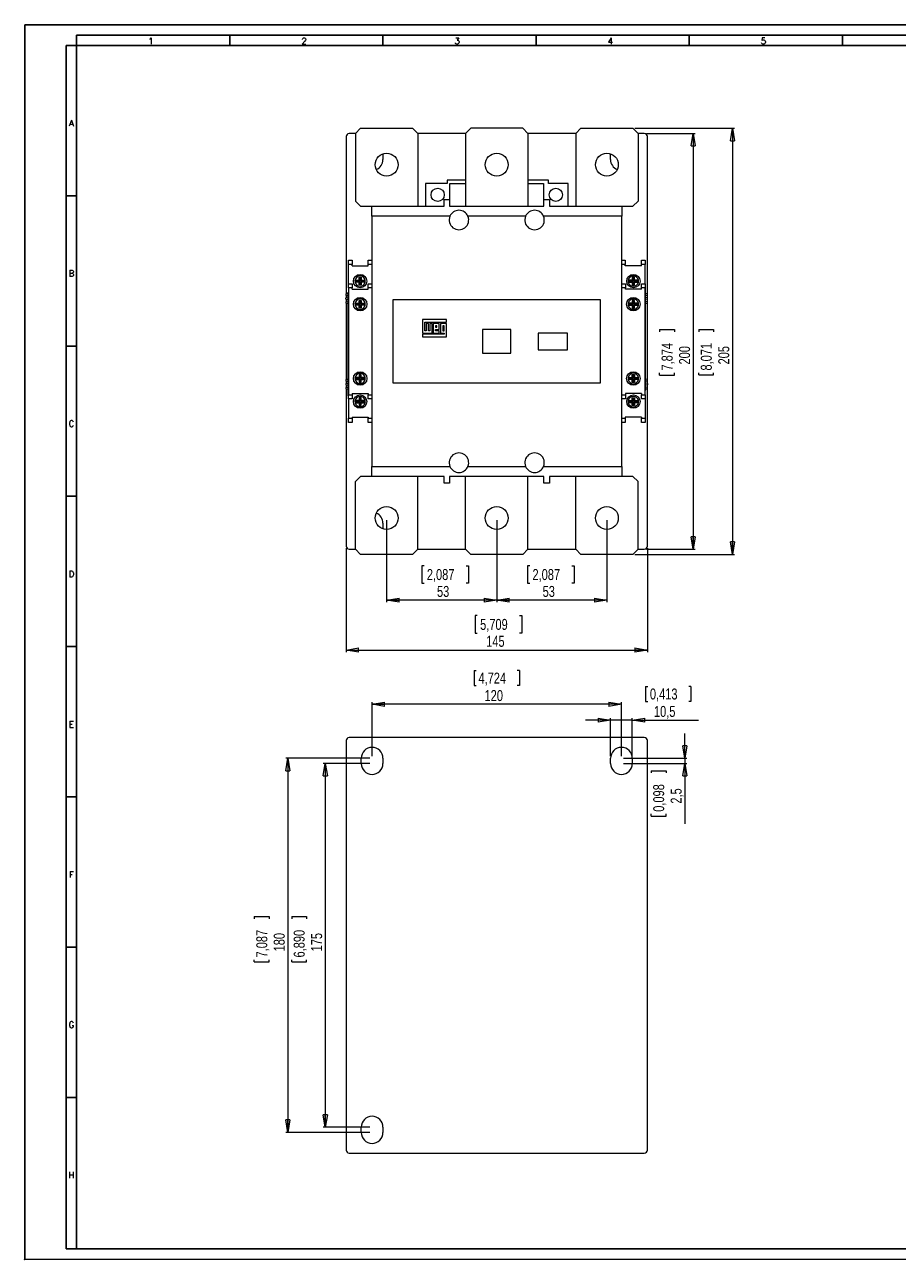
# Model space of a CAD drawing. Header units: millimetres. Extents: x 0 to 841, y 0 to 594.
# Tile 1 of 2: x 0 to 420, y 0 to 594. Entities that reach past the tile are written whole.
import ezdxf

# ---------------------------------------------------------------- set-up
doc = ezdxf.new("R2010")
doc.units = ezdxf.units.MM
doc.header["$PDSIZE"] = -1
doc.layers.add('FORMATO', color=7, linetype='Continuous')
doc.styles.add('SLDTEXTSTYLE0', font='ROMANS')
doc.styles.add('SLDTEXTSTYLE3', font='TXT', dxfattribs={"width": 0.75})
doc.dimstyles.new('SLDDIMSTYLE0', dxfattribs={"dimtxt": 5.291667, "dimasz": 6, "dimexe": 0, "dimexo": 0.0625, "dimgap": 1.322917, "dimtad": 1, "dimdec": 1, "dimrnd": 1e-09, "dimzin": 12, "dimdsep": 46, "dimtxsty": 'SLDTEXTSTYLE3', "dimblk1": 'CLOSED', "dimblk2": 'CLOSED', "dimsah": 1, "dimcen": 0.09, "dimadec": 0, "dimazin": 3, "dimtfac": 1, "dimtdec": 1, "dimtofl": 0, "dimtmove": 0, "dimatfit": 3, "dimldrblk": 'CLOSED', "dimfxl": 0, "dimfrac": 2, "dimtolj": 1, "dimtzin": 12, "dimarcsym": 0})
doc.dimstyles.new('SLDDIMSTYLE1', dxfattribs={"dimtxt": 5.291667, "dimasz": 6, "dimexe": 0, "dimexo": 0.0625, "dimgap": 1.322917, "dimtad": 1, "dimrnd": 1e-09, "dimzin": 12, "dimdsep": 46, "dimtxsty": 'SLDTEXTSTYLE3', "dimblk1": 'CLOSED', "dimblk2": 'CLOSED', "dimsah": 1, "dimcen": 0.09, "dimadec": 0, "dimazin": 3, "dimtfac": 1, "dimtofl": 0, "dimtmove": 0, "dimatfit": 3, "dimldrblk": 'CLOSED', "dimfxl": 0, "dimfrac": 2, "dimtolj": 1, "dimtzin": 12, "dimarcsym": 0})
doc.dimstyles.new('SLDDIMSTYLE2', dxfattribs={"dimtxt": 5.291667, "dimasz": 6, "dimexe": 0, "dimexo": 0.0625, "dimgap": 1.322917, "dimtad": 1, "dimdec": 1, "dimrnd": 1e-09, "dimzin": 12, "dimdsep": 46, "dimtxsty": 'SLDTEXTSTYLE3', "dimblk1": 'CLOSED', "dimblk2": 'CLOSED', "dimsah": 1, "dimcen": 0.09, "dimadec": 0, "dimazin": 3, "dimtfac": 1, "dimtdec": 1, "dimtmove": 0, "dimatfit": 0, "dimldrblk": 'CLOSED', "dimfxl": 0, "dimfrac": 2, "dimtolj": 1, "dimtzin": 12, "dimarcsym": 0})

# ---------------------------------------------------------------- blocks, each defined once
blk = doc.blocks.new('_CLOSED')
at = {"color": 0, "linetype": 'ByBlock', "lineweight": -2}
for p, q in [((-1, 0.166667), (0, 0)), ((-1, 0.166667), (-1, -0.166667)), ((0, 0), (-1, -0.166667)), ((0, 0), (-1, 0))]:
    blk.add_line(p, q, dxfattribs=at)
blk = doc.blocks.new('_D')
at = {"color": 7, "linetype": 'Continuous', "lineweight": 0}
for p, q in [((293.67, 544.15), (341.59, 544.15)), ((340.59, 544.15), (340.59, 339.15)), ((324.41, 447.33), (331.56, 447.33)), ((324.41, 447.33), (324.41, 446.26)), ((331.56, 447.33), (331.56, 446.26)), ((324.41, 425.46), (324.41, 426.53)), ((324.41, 425.46), (331.56, 425.46)), ((331.56, 425.46), (331.56, 426.53)), ((293.67, 339.15), (341.59, 339.15))]:
    blk.add_line(p, q, dxfattribs=at)
at = {"color": 7, "linetype": 'Continuous', "lineweight": 0, "xscale": 6, "yscale": 6}
for p, rotation in [((340.59, 544.15, -40.88), 90.00000000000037), ((340.59, 339.15, -40.88), 270.0000000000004)]:
    blk.add_blockref('_CLOSED', p, dxfattribs=dict(at, rotation=rotation))
at = {"color": 7, "linetype": 'Continuous', "lineweight": 0, "char_height": 5.292, "attachment_point": 1, "rotation": 90, "style": 'SLDTEXTSTYLE3'}
for s, insert in [('8,071', (325.37, 427.6)), ('205', (333.77, 430.54))]:
    blk.add_mtext(s, dxfattribs=dict(at, insert=insert))
blk = doc.blocks.new('_D_1')
at = {"color": 7, "linetype": 'Continuous', "lineweight": 0}
for p, q in [((299.17, 541.65), (322.72, 541.65)), ((321.72, 541.65), (321.72, 341.65)), ((305.54, 447.32), (312.69, 447.32)), ((305.54, 447.32), (305.54, 446.25)), ((312.69, 447.32), (312.69, 446.25)), ((305.54, 425.44), (305.54, 426.51)), ((305.54, 425.44), (312.69, 425.44)), ((312.69, 425.44), (312.69, 426.51)), ((299.17, 341.65), (322.72, 341.65))]:
    blk.add_line(p, q, dxfattribs=at)
at = {"color": 7, "linetype": 'Continuous', "lineweight": 0, "xscale": 6, "yscale": 6}
for p, rotation in [((321.72, 541.65, -40.88), 90.0000000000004), ((321.72, 341.65, -40.88), 270.0000000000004)]:
    blk.add_blockref('_CLOSED', p, dxfattribs=dict(at, rotation=rotation))
at = {"color": 7, "linetype": 'Continuous', "lineweight": 0, "char_height": 5.292, "attachment_point": 1, "rotation": 90, "style": 'SLDTEXTSTYLE3'}
for s, insert in [('7,874', (306.5, 427.59)), ('200', (314.9, 430.52))]:
    blk.add_mtext(s, dxfattribs=dict(at, insert=insert))
blk = doc.blocks.new('_D_2')
at = {"color": 7, "linetype": 'Continuous', "lineweight": 0}
for p, q in [((227.17, 355.65), (227.17, 316.15)), ((280.17, 355.65), (280.17, 316.15)), ((243.03, 333.68), (241.96, 333.68)), ((241.96, 333.68), (241.96, 325.28)), ((263.3, 333.68), (264.38, 333.68)), ((264.38, 333.68), (264.38, 325.28)), ((241.96, 325.28), (243.03, 325.28)), ((264.38, 325.28), (263.3, 325.28)), ((280.17, 317.15), (227.17, 317.15))]:
    blk.add_line(p, q, dxfattribs=at)
at = {"color": 7, "linetype": 'Continuous', "lineweight": 0, "xscale": 6, "yscale": 6, "rotation": 180.0000000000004}
blk.add_blockref('_CLOSED', (227.17, 317.15, -40.88), dxfattribs=at)
at = {"color": 7, "linetype": 'Continuous', "lineweight": 0, "xscale": 6, "yscale": 6}
blk.add_blockref('_CLOSED', (280.17, 317.15, -40.88), dxfattribs=at)
at = {"color": 7, "linetype": 'Continuous', "lineweight": 0, "char_height": 5.292, "attachment_point": 1, "style": 'SLDTEXTSTYLE3'}
for s, insert in [('2,087', (244.37, 332.1)), ('53', (249.26, 323.97))]:
    blk.add_mtext(s, dxfattribs=dict(at, insert=insert))
blk = doc.blocks.new('_D_3')
at = {"color": 7, "linetype": 'Continuous', "lineweight": 0}
for p, q in [((174.17, 355.65), (174.17, 316.15)), ((227.17, 355.65), (227.17, 316.15)), ((192.19, 333.68), (191.12, 333.68)), ((191.12, 333.68), (191.12, 325.28)), ((212.46, 333.68), (213.53, 333.68)), ((213.53, 333.68), (213.53, 325.28)), ((191.12, 325.28), (192.19, 325.28)), ((213.53, 325.28), (212.46, 325.28)), ((227.17, 317.15), (174.17, 317.15))]:
    blk.add_line(p, q, dxfattribs=at)
at = {"color": 7, "linetype": 'Continuous', "lineweight": 0, "xscale": 6, "yscale": 6, "rotation": 180.0000000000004}
blk.add_blockref('_CLOSED', (174.17, 317.15, -40.88), dxfattribs=at)
at = {"color": 7, "linetype": 'Continuous', "lineweight": 0, "xscale": 6, "yscale": 6}
blk.add_blockref('_CLOSED', (227.17, 317.15, -40.88), dxfattribs=at)
at = {"color": 7, "linetype": 'Continuous', "lineweight": 0, "char_height": 5.292, "attachment_point": 1, "style": 'SLDTEXTSTYLE3'}
for s, insert in [('2,087', (193.53, 332.1)), ('53', (198.42, 323.97))]:
    blk.add_mtext(s, dxfattribs=dict(at, insert=insert))
blk = doc.blocks.new('_D_4')
at = {"color": 7, "linetype": 'Continuous', "lineweight": 0}
for p, q in [((154.67, 342.15), (154.67, 292.15)), ((299.67, 342.15), (299.67, 292.15)), ((217.82, 309.68), (216.75, 309.68)), ((216.75, 309.68), (216.75, 301.28)), ((238.1, 309.68), (239.17, 309.68)), ((239.17, 309.68), (239.17, 301.28)), ((216.75, 301.28), (217.82, 301.28)), ((239.17, 301.28), (238.1, 301.28)), ((154.67, 293.15), (299.67, 293.15))]:
    blk.add_line(p, q, dxfattribs=at)
at = {"color": 7, "linetype": 'Continuous', "lineweight": 0, "xscale": 6, "yscale": 6, "rotation": 180.0000000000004}
blk.add_blockref('_CLOSED', (154.67, 293.15, -40.88), dxfattribs=at)
at = {"color": 7, "linetype": 'Continuous', "lineweight": 0, "xscale": 6, "yscale": 6}
blk.add_blockref('_CLOSED', (299.67, 293.15, -40.88), dxfattribs=at)
at = {"color": 7, "linetype": 'Continuous', "lineweight": 0, "char_height": 5.292, "attachment_point": 1, "style": 'SLDTEXTSTYLE3'}
for s, insert in [('5,709', (219.17, 308.1)), ('145', (222.1, 299.97))]:
    blk.add_mtext(s, dxfattribs=dict(at, insert=insert))
blk = doc.blocks.new('_D_6')
at = {"color": 7, "linetype": 'Continuous', "lineweight": 0}
for p, q in [((216.23, 283.22), (216.23, 276.08)), ((216.23, 283.22), (217.3, 283.22)), ((238.1, 283.22), (237.03, 283.22)), ((238.1, 283.22), (238.1, 276.08)), ((216.23, 276.08), (217.3, 276.08)), ((238.1, 276.08), (237.03, 276.08)), ((167.17, 242.04), (167.17, 268.04)), ((287.17, 242.04), (287.17, 268.04)), ((287.17, 267.04), (167.17, 267.04))]:
    blk.add_line(p, q, dxfattribs=at)
at = {"color": 7, "linetype": 'Continuous', "lineweight": 0, "xscale": 6, "yscale": 6, "rotation": 180.0000000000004}
blk.add_blockref('_CLOSED', (167.17, 267.04, -40.88), dxfattribs=at)
at = {"color": 7, "linetype": 'Continuous', "lineweight": 0, "xscale": 6, "yscale": 6}
blk.add_blockref('_CLOSED', (287.17, 267.04, -40.88), dxfattribs=at)
at = {"color": 7, "linetype": 'Continuous', "lineweight": 0, "char_height": 5.292, "attachment_point": 1, "style": 'SLDTEXTSTYLE3'}
for s, insert in [('4,724', (218.37, 282.27)), ('120', (221.31, 273.87))]:
    blk.add_mtext(s, dxfattribs=dict(at, insert=insert))
blk = doc.blocks.new('_D_7')
at = {"color": 7, "linetype": 'Continuous', "lineweight": 0}
for p, q in [((166.17, 241.04), (125.67, 241.04)), ((126.67, 241.04), (126.67, 61.04)), ((110.49, 164.95), (117.64, 164.95)), ((110.49, 164.95), (110.49, 163.88)), ((117.64, 164.95), (117.64, 163.88)), ((110.49, 143.08), (110.49, 144.15)), ((110.49, 143.08), (117.64, 143.08)), ((117.64, 143.08), (117.64, 144.15)), ((166.17, 61.04), (125.67, 61.04))]:
    blk.add_line(p, q, dxfattribs=at)
at = {"color": 7, "linetype": 'Continuous', "lineweight": 0, "xscale": 6, "yscale": 6}
for p, rotation in [((126.67, 241.04, -40.88), 90.0000000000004), ((126.67, 61.04, -40.88), 270.0000000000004)]:
    blk.add_blockref('_CLOSED', p, dxfattribs=dict(at, rotation=rotation))
at = {"color": 7, "linetype": 'Continuous', "lineweight": 0, "char_height": 5.292, "attachment_point": 1, "rotation": 90, "style": 'SLDTEXTSTYLE3'}
for s, insert in [('7,087', (111.45, 145.22)), ('180', (119.85, 148.15))]:
    blk.add_mtext(s, dxfattribs=dict(at, insert=insert))
blk = doc.blocks.new('_D_8')
at = {"color": 7, "linetype": 'Continuous', "lineweight": 0}
for p, q in [((166.17, 238.54), (143.67, 238.54)), ((144.67, 238.54), (144.67, 63.54)), ((128.49, 164.95), (135.64, 164.95)), ((128.49, 164.95), (128.49, 163.88)), ((135.64, 164.95), (135.64, 163.88)), ((128.49, 143.08), (128.49, 144.15)), ((128.49, 143.08), (135.64, 143.08)), ((135.64, 143.08), (135.64, 144.15)), ((166.17, 63.54), (143.67, 63.54))]:
    blk.add_line(p, q, dxfattribs=at)
at = {"color": 7, "linetype": 'Continuous', "lineweight": 0, "xscale": 6, "yscale": 6}
for p, rotation in [((144.67, 238.54, -40.88), 90.0000000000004), ((144.67, 63.54, -40.88), 270.0000000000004)]:
    blk.add_blockref('_CLOSED', p, dxfattribs=dict(at, rotation=rotation))
at = {"color": 7, "linetype": 'Continuous', "lineweight": 0, "char_height": 5.292, "attachment_point": 1, "rotation": 90, "style": 'SLDTEXTSTYLE3'}
for s, insert in [('6,890', (129.45, 145.22)), ('175', (137.85, 148.15))]:
    blk.add_mtext(s, dxfattribs=dict(at, insert=insert))
blk = doc.blocks.new('_D_9')
at = {"color": 7, "linetype": 'Continuous', "lineweight": 0}
for p, q in [((298.73, 275.59), (298.73, 268.44)), ((298.73, 275.59), (299.81, 275.59)), ((320.61, 275.59), (319.54, 275.59)), ((320.61, 275.59), (320.61, 268.44)), ((298.73, 268.44), (299.81, 268.44)), ((320.61, 268.44), (319.54, 268.44)), ((281.92, 259.41), (269.92, 259.41)), ((281.92, 242.04), (281.92, 260.41)), ((292.42, 259.41), (281.92, 259.41)), ((292.42, 242.04), (292.42, 260.41)), ((292.42, 259.41), (324.34, 259.41))]:
    blk.add_line(p, q, dxfattribs=at)
at = {"color": 7, "linetype": 'Continuous', "lineweight": 0, "xscale": 6, "yscale": 6}
blk.add_blockref('_CLOSED', (281.92, 259.41, -40.88), dxfattribs=at)
at = {"color": 7, "linetype": 'Continuous', "lineweight": 0, "xscale": 6, "yscale": 6, "rotation": 180.0000000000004}
blk.add_blockref('_CLOSED', (292.42, 259.41, -40.88), dxfattribs=at)
at = {"color": 7, "linetype": 'Continuous', "lineweight": 0, "char_height": 5.292, "attachment_point": 1, "style": 'SLDTEXTSTYLE3'}
for s, insert in [('0,413', (300.88, 274.63)), ('10,5', (302.83, 266.23))]:
    blk.add_mtext(s, dxfattribs=dict(at, insert=insert))
blk = doc.blocks.new('_D_10')
at = {"color": 7, "linetype": 'Continuous', "lineweight": 0}
for p, q in [((317.68, 241.04), (317.68, 253.04)), ((288.17, 241.04), (318.68, 241.04)), ((288.17, 238.54), (318.68, 238.54)), ((317.68, 241.04), (317.68, 238.54)), ((317.68, 238.54), (317.68, 209.45)), ((301.5, 235.05), (308.65, 235.05)), ((301.5, 235.05), (301.5, 233.98)), ((308.65, 235.05), (308.65, 233.98)), ((301.5, 213.18), (301.5, 214.25)), ((308.65, 213.18), (308.65, 214.25)), ((301.5, 213.18), (308.65, 213.18))]:
    blk.add_line(p, q, dxfattribs=at)
at = {"color": 7, "linetype": 'Continuous', "lineweight": 0, "xscale": 6, "yscale": 6}
for p, rotation in [((317.68, 241.04, -40.88), 270.0000000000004), ((317.68, 238.54, -40.88), 90.0000000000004)]:
    blk.add_blockref('_CLOSED', p, dxfattribs=dict(at, rotation=rotation))
at = {"color": 7, "linetype": 'Continuous', "lineweight": 0, "char_height": 5.292, "attachment_point": 1, "rotation": 90, "style": 'SLDTEXTSTYLE3'}
for s, insert in [('0,098', (302.46, 215.32)), ('2,5', (310.86, 219.23))]:
    blk.add_mtext(s, dxfattribs=dict(at, insert=insert))

msp = doc.modelspace()

# ---------------------------------------------------------------- linework, layer by layer
at = {"color": 7, "linetype": 'Continuous', "lineweight": 15}
for p, q in [((159.171, 541.647), (156.171, 541.647)), ((161.671, 544.147), (159.171, 541.647)), ((159.171, 541.647), (159.171, 509.147)), ((161.671, 544.147), (186.671, 544.147)), ((189.171, 541.647), (186.671, 544.147)), ((189.171, 541.647), (189.171, 506.647)), ((212.171, 541.647), (189.171, 541.647)), ((214.671, 544.147), (212.171, 541.647)), ((212.171, 541.647), (212.171, 506.647)), ((239.671, 544.147), (214.671, 544.147)), ((242.171, 541.647), (239.671, 544.147)), ((242.171, 541.647), (242.171, 506.647)), ((265.171, 541.647), (242.171, 541.647)), ((267.671, 544.147), (265.171, 541.647)), ((265.171, 541.647), (265.171, 506.647)), ((267.671, 544.147), (292.671, 544.147)), ((295.171, 541.647), (292.671, 544.147)), ((295.171, 541.647), (295.171, 509.147)), ((298.171, 541.647), (295.171, 541.647)), ((154.671, 540.147), (154.671, 464.535)), ((299.671, 464.535), (299.671, 540.147)), ((172.417, 531.86), (172.421, 531.647)), ((172.421, 531.647), (172.421, 529.147)), ((281.921, 531.647), (281.926, 531.86)), ((281.921, 529.147), (281.921, 531.647)), ((203.355, 517.647), (192.821, 517.647)), ((192.821, 517.647), (192.821, 506.647)), ((203.355, 519.147), (203.355, 517.647)), ((212.171, 519.147), (203.355, 519.147)), ((204.671, 517.647), (212.171, 517.647)), ((204.671, 506.647), (204.671, 517.647)), ((252.055, 519.147), (242.171, 519.147)), ((242.171, 517.647), (249.671, 517.647)), ((249.671, 517.647), (249.671, 506.647)), ((252.055, 517.647), (252.055, 519.147)), ((261.521, 517.647), (252.055, 517.647)), ((261.521, 506.647), (261.521, 517.647)), ((159.171, 509.147), (161.671, 506.647)), ((161.671, 506.647), (167.021, 506.647)), ((167.021, 501.847), (167.021, 506.647)), ((167.021, 506.647), (201.851, 506.647)), ((201.851, 506.647), (201.851, 509.847)), ((201.851, 509.847), (204.511, 509.847)), ((204.511, 509.847), (204.511, 506.647)), ((204.511, 506.647), (249.831, 506.647)), ((249.831, 506.647), (249.831, 509.847)), ((249.831, 509.847), (252.491, 509.847)), ((252.491, 509.847), (252.491, 506.647)), ((252.491, 506.647), (287.321, 506.647)), ((287.321, 506.647), (287.321, 501.847)), ((287.321, 506.647), (292.671, 506.647)), ((292.671, 506.647), (295.171, 509.147)), ((204.64, 501.847), (167.021, 501.847)), ((167.021, 501.847), (167.021, 381.447)), ((241.04, 501.847), (213.303, 501.847)), ((287.321, 501.847), (249.703, 501.847)), ((287.321, 381.447), (287.321, 501.847)), ((155.821, 480.647), (157.521, 480.647)), ((155.821, 478.647), (155.821, 480.647)), ((157.521, 478.647), (155.821, 478.647)), ((155.821, 469.347), (155.821, 478.647)), ((157.521, 480.647), (157.521, 478.647)), ((157.521, 478.047), (157.521, 478.647)), ((157.521, 478.047), (165.321, 478.047)), ((165.321, 480.647), (167.021, 480.647)), ((165.321, 478.647), (165.321, 480.647)), ((167.021, 478.647), (165.321, 478.647)), ((165.321, 478.047), (165.321, 478.647)), ((287.321, 480.647), (289.021, 480.647)), ((289.021, 478.647), (287.321, 478.647)), ((289.021, 480.647), (289.021, 478.647)), ((289.021, 478.047), (289.021, 478.647)), ((296.821, 478.047), (289.021, 478.047)), ((296.821, 478.647), (296.821, 480.647)), ((296.821, 480.647), (298.521, 480.647)), ((298.521, 478.647), (296.821, 478.647)), ((296.821, 478.047), (296.821, 478.647)), ((298.521, 480.647), (298.521, 478.647)), ((298.521, 469.347), (298.521, 478.647)), ((155.821, 469.347), (157.571, 469.347)), ((155.821, 467.347), (155.821, 469.347)), ((157.571, 469.347), (157.571, 467.347)), ((159.271, 470.803), (158.972, 471.147)), ((158.972, 471.147), (160.921, 471.147)), ((159.271, 470.491), (158.972, 470.147)), ((160.921, 470.147), (158.972, 470.147)), ((159.271, 470.803), (161.266, 470.803)), ((161.266, 470.491), (159.271, 470.491)), ((161.266, 472.153), (160.921, 472.497)), ((160.921, 471.147), (160.921, 472.497)), ((160.921, 472.497), (161.921, 472.497)), ((161.266, 470.803), (160.921, 471.147)), ((161.266, 470.491), (160.921, 470.147)), ((160.921, 468.797), (160.921, 470.147)), ((161.266, 470.803), (161.266, 472.153)), ((161.266, 472.153), (161.577, 472.153)), ((161.266, 469.141), (161.266, 470.491)), ((161.577, 472.153), (161.921, 472.497)), ((161.577, 472.153), (161.577, 470.803)), ((161.577, 470.803), (161.921, 471.147)), ((161.577, 470.803), (163.572, 470.803)), ((161.577, 470.491), (161.921, 470.147)), ((163.572, 470.491), (161.577, 470.491)), ((161.577, 470.491), (161.577, 469.141)), ((161.921, 472.497), (161.921, 471.147)), ((161.921, 471.147), (163.871, 471.147)), ((163.871, 470.147), (161.921, 470.147)), ((161.921, 470.147), (161.921, 468.797)), ((163.572, 470.803), (163.871, 471.147)), ((163.572, 470.491), (163.871, 470.147)), ((165.271, 469.347), (167.021, 469.347)), ((165.271, 467.347), (165.271, 469.347)), ((287.321, 469.347), (289.071, 469.347)), ((289.071, 469.347), (289.071, 467.347)), ((290.771, 470.803), (290.472, 471.147)), ((292.421, 471.147), (290.472, 471.147)), ((290.771, 470.491), (290.472, 470.147)), ((290.472, 470.147), (292.421, 470.147)), ((292.766, 470.803), (290.771, 470.803)), ((290.771, 470.491), (292.766, 470.491)), ((292.766, 472.153), (292.421, 472.497)), ((293.421, 472.497), (292.421, 472.497)), ((292.421, 472.497), (292.421, 471.147)), ((292.766, 470.803), (292.421, 471.147)), ((292.766, 470.491), (292.421, 470.147)), ((292.421, 470.147), (292.421, 468.797)), ((293.077, 472.153), (292.766, 472.153)), ((292.766, 472.153), (292.766, 470.803)), ((292.766, 470.491), (292.766, 469.141)), ((293.077, 472.153), (293.421, 472.497)), ((293.077, 470.803), (293.077, 472.153)), ((293.077, 470.803), (293.421, 471.147)), ((295.072, 470.803), (293.077, 470.803)), ((293.077, 470.491), (293.421, 470.147)), ((293.077, 470.491), (295.072, 470.491)), ((293.077, 469.141), (293.077, 470.491)), ((293.421, 471.147), (293.421, 472.497)), ((295.371, 471.147), (293.421, 471.147)), ((293.421, 470.147), (295.371, 470.147)), ((293.421, 468.797), (293.421, 470.147)), ((295.072, 470.803), (295.371, 471.147)), ((295.072, 470.491), (295.371, 470.147)), ((296.771, 469.347), (298.521, 469.347)), ((296.771, 467.347), (296.771, 469.347)), ((298.521, 469.347), (298.521, 467.347)), ((155.721, 464.664), (154.621, 464.528)), ((154.621, 464.504), (155.721, 464.614)), ((154.621, 464.528), (154.621, 464.504)), ((154.621, 464.504), (154.621, 463.771)), ((154.621, 463.771), (155.721, 463.636)), ((154.671, 463.765), (154.671, 462.585)), ((155.721, 465.347), (155.821, 465.347)), ((155.721, 464.347), (155.721, 465.347)), ((155.721, 416.447), (155.721, 464.347)), ((155.721, 464.347), (155.821, 464.347)), ((157.571, 467.347), (155.821, 467.347)), ((155.821, 467.347), (155.821, 415.947)), ((157.571, 466.747), (157.571, 467.347)), ((157.571, 466.747), (165.271, 466.747)), ((161.266, 469.141), (160.921, 468.797)), ((161.921, 468.797), (160.921, 468.797)), ((161.577, 469.141), (161.266, 469.141)), ((161.577, 469.141), (161.921, 468.797)), ((165.271, 466.747), (165.271, 467.347)), ((167.021, 467.347), (165.271, 467.347)), ((289.071, 467.347), (287.321, 467.347)), ((289.071, 466.747), (289.071, 467.347)), ((296.771, 466.747), (289.071, 466.747)), ((292.766, 469.141), (292.421, 468.797)), ((292.421, 468.797), (293.421, 468.797)), ((292.766, 469.141), (293.077, 469.141)), ((293.077, 469.141), (293.421, 468.797)), ((298.521, 467.347), (296.771, 467.347)), ((296.771, 466.747), (296.771, 467.347)), ((298.621, 467.847), (298.521, 467.847)), ((298.521, 415.947), (298.521, 467.347)), ((298.621, 466.847), (298.521, 466.847)), ((298.621, 467.847), (298.621, 466.847)), ((298.621, 466.847), (298.621, 418.947)), ((299.721, 464.528), (298.621, 464.664)), ((299.721, 464.504), (298.621, 464.614)), ((299.721, 463.771), (298.621, 463.636)), ((299.671, 462.585), (299.671, 463.765)), ((299.721, 464.504), (299.721, 464.528)), ((299.721, 463.771), (299.721, 464.504)), ((154.621, 462.578), (155.721, 462.714)), ((154.621, 461.915), (154.621, 462.578)), ((154.621, 461.915), (155.721, 461.78)), ((154.621, 460.723), (155.721, 460.858)), ((154.621, 460.723), (154.621, 459.989)), ((154.621, 459.989), (155.721, 459.88)), ((154.621, 459.989), (154.621, 459.965)), ((154.621, 459.965), (155.721, 459.83)), ((154.671, 461.909), (154.671, 460.729)), ((154.671, 459.959), (154.671, 423.335)), ((159.271, 459.678), (158.972, 460.022)), ((158.972, 460.022), (160.921, 460.022)), ((159.271, 459.366), (158.972, 459.022)), ((160.921, 459.022), (158.972, 459.022)), ((159.271, 459.678), (161.266, 459.678)), ((161.266, 459.366), (159.271, 459.366)), ((161.266, 461.028), (160.921, 461.372)), ((160.921, 460.022), (160.921, 461.372)), ((160.921, 461.372), (161.921, 461.372)), ((161.266, 459.678), (160.921, 460.022)), ((161.266, 459.366), (160.921, 459.022)), ((160.921, 457.672), (160.921, 459.022)), ((161.266, 458.016), (160.921, 457.672)), ((161.921, 457.672), (160.921, 457.672)), ((161.266, 459.678), (161.266, 461.028)), ((161.266, 461.028), (161.577, 461.028)), ((161.266, 458.016), (161.266, 459.366)), ((161.577, 458.016), (161.266, 458.016)), ((161.577, 461.028), (161.921, 461.372)), ((161.577, 461.028), (161.577, 459.678)), ((161.577, 459.678), (161.921, 460.022)), ((161.577, 459.678), (163.572, 459.678)), ((161.577, 459.366), (161.921, 459.022)), ((163.572, 459.366), (161.577, 459.366)), ((161.577, 459.366), (161.577, 458.016)), ((161.577, 458.016), (161.921, 457.672)), ((161.921, 461.372), (161.921, 460.022)), ((161.921, 460.022), (163.871, 460.022)), ((163.871, 459.022), (161.921, 459.022)), ((161.921, 459.022), (161.921, 457.672)), ((163.572, 459.678), (163.871, 460.022)), ((163.572, 459.366), (163.871, 459.022)), ((177.171, 461.647), (177.171, 421.647)), ((277.171, 461.647), (177.171, 461.647)), ((277.171, 421.647), (277.171, 461.647)), ((292.421, 460.022), (290.472, 460.022)), ((290.771, 459.678), (290.472, 460.022)), ((290.771, 459.366), (290.472, 459.022)), ((290.472, 459.022), (292.421, 459.022)), ((292.766, 459.678), (290.771, 459.678)), ((290.771, 459.366), (292.766, 459.366)), ((293.421, 461.372), (292.421, 461.372)), ((292.421, 461.372), (292.421, 460.022)), ((292.766, 461.028), (292.421, 461.372)), ((292.766, 459.678), (292.421, 460.022)), ((292.766, 459.366), (292.421, 459.022)), ((292.421, 459.022), (292.421, 457.672)), ((292.766, 458.016), (292.421, 457.672)), ((292.421, 457.672), (293.421, 457.672)), ((292.766, 461.028), (292.766, 459.678)), ((293.077, 461.028), (292.766, 461.028)), ((292.766, 459.366), (292.766, 458.016)), ((292.766, 458.016), (293.077, 458.016)), ((293.077, 461.028), (293.421, 461.372)), ((293.077, 459.678), (293.077, 461.028)), ((293.077, 459.678), (293.421, 460.022)), ((295.072, 459.678), (293.077, 459.678)), ((293.077, 459.366), (293.421, 459.022)), ((293.077, 459.366), (295.072, 459.366)), ((293.077, 458.016), (293.077, 459.366)), ((293.077, 458.016), (293.421, 457.672)), ((293.421, 460.022), (293.421, 461.372)), ((295.371, 460.022), (293.421, 460.022)), ((293.421, 459.022), (295.371, 459.022)), ((293.421, 457.672), (293.421, 459.022)), ((295.072, 459.678), (295.371, 460.022)), ((295.072, 459.366), (295.371, 459.022)), ((299.721, 462.578), (298.621, 462.714)), ((299.721, 461.915), (298.621, 461.78)), ((299.721, 460.723), (298.621, 460.858)), ((299.721, 459.989), (298.621, 459.88)), ((298.621, 459.83), (299.721, 459.965)), ((299.671, 460.729), (299.671, 461.909)), ((299.671, 423.335), (299.671, 459.959)), ((299.721, 461.915), (299.721, 462.578)), ((299.721, 459.989), (299.721, 460.723)), ((299.721, 459.965), (299.721, 459.989)), ((202.933, 452.217), (191.41, 452.217)), ((191.41, 452.217), (191.41, 445.522)), ((202.933, 450.894), (202.933, 452.217)), ((191.41, 445.522), (196.144, 445.522)), ((192.557, 446.686), (192.557, 450.894)), ((192.557, 450.894), (202.933, 450.894)), ((193.179, 446.686), (192.557, 446.686)), ((194.342, 450.24), (193.179, 450.24)), ((193.179, 450.24), (193.179, 446.686)), ((194.342, 446.686), (194.342, 450.24)), ((194.98, 446.686), (194.342, 446.686)), ((196.144, 450.24), (194.98, 450.24)), ((194.98, 450.24), (194.98, 446.686)), ((196.144, 445.522), (196.144, 450.24)), ((196.59, 450.24), (196.59, 445.522)), ((199.507, 450.24), (196.59, 450.24)), ((196.59, 445.522), (199.507, 445.522)), ((197.769, 449.093), (197.769, 448.439)), ((198.407, 449.093), (197.769, 449.093)), ((197.769, 448.439), (198.407, 448.439)), ((197.769, 446.686), (197.769, 447.307)), ((197.769, 447.307), (199.507, 447.307)), ((199.507, 446.686), (197.769, 446.686)), ((198.407, 448.439), (198.407, 449.093)), ((199.507, 447.307), (199.507, 450.24)), ((199.507, 445.522), (199.507, 446.686)), ((202.933, 450.24), (200.048, 450.24)), ((200.048, 450.24), (200.048, 445.522)), ((200.048, 445.522), (201.802, 445.522)), ((201.802, 449.093), (201.164, 449.093)), ((201.164, 449.093), (201.164, 446.686)), ((201.164, 446.686), (201.802, 446.686)), ((201.802, 446.686), (201.802, 449.093)), ((201.802, 445.522), (201.802, 445.044)), ((202.933, 443.753), (202.933, 450.24)), ((234.021, 447.297), (220.321, 447.297)), ((220.321, 447.297), (220.321, 435.997)), ((234.021, 435.997), (234.021, 447.297)), ((247.171, 445.647), (247.171, 437.647)), ((261.171, 445.647), (247.171, 445.647)), ((261.171, 437.647), (261.171, 445.647)), ((201.802, 445.044), (191.41, 445.044)), ((191.41, 445.044), (191.41, 443.753)), ((191.41, 443.753), (202.933, 443.753)), ((220.321, 435.997), (234.021, 435.997)), ((247.171, 437.647), (261.171, 437.647)), ((155.721, 423.464), (154.621, 423.328)), ((154.621, 423.304), (155.721, 423.414)), ((154.621, 423.328), (154.621, 423.304)), ((154.621, 423.304), (154.621, 422.571)), ((154.621, 422.571), (155.721, 422.436)), ((154.671, 422.565), (154.671, 421.385)), ((159.271, 423.928), (158.972, 424.272)), ((160.921, 424.272), (158.972, 424.272)), ((159.271, 423.616), (158.972, 423.272)), ((158.972, 423.272), (160.921, 423.272)), ((161.266, 423.928), (159.271, 423.928)), ((159.271, 423.616), (161.266, 423.616)), ((161.266, 425.278), (160.921, 425.622)), ((160.921, 425.622), (160.921, 424.272)), ((161.921, 425.622), (160.921, 425.622)), ((161.266, 423.928), (160.921, 424.272)), ((161.266, 423.616), (160.921, 423.272)), ((160.921, 423.272), (160.921, 421.922)), ((161.266, 422.266), (160.921, 421.922)), ((160.921, 421.922), (161.921, 421.922)), ((161.266, 425.278), (161.266, 423.928)), ((161.577, 425.278), (161.266, 425.278)), ((161.266, 423.616), (161.266, 422.266)), ((161.266, 422.266), (161.577, 422.266)), ((161.577, 425.278), (161.921, 425.622)), ((161.577, 423.928), (161.577, 425.278)), ((161.577, 423.928), (161.921, 424.272)), ((163.572, 423.928), (161.577, 423.928)), ((161.577, 422.266), (161.577, 423.616)), ((161.577, 423.616), (161.921, 423.272)), ((161.577, 423.616), (163.572, 423.616)), ((161.577, 422.266), (161.921, 421.922)), ((161.921, 424.272), (161.921, 425.622)), ((163.871, 424.272), (161.921, 424.272)), ((161.921, 421.922), (161.921, 423.272)), ((161.921, 423.272), (163.871, 423.272)), ((163.572, 423.928), (163.871, 424.272)), ((163.572, 423.616), (163.871, 423.272)), ((290.771, 423.928), (290.472, 424.272)), ((290.472, 424.272), (292.421, 424.272)), ((290.771, 423.616), (290.472, 423.272)), ((292.421, 423.272), (290.472, 423.272)), ((290.771, 423.928), (292.766, 423.928)), ((292.766, 423.616), (290.771, 423.616)), ((292.766, 425.278), (292.421, 425.622)), ((292.421, 425.622), (293.421, 425.622)), ((292.421, 424.272), (292.421, 425.622)), ((292.766, 423.928), (292.421, 424.272)), ((292.766, 423.616), (292.421, 423.272)), ((292.421, 421.922), (292.421, 423.272)), ((292.766, 422.266), (292.421, 421.922)), ((293.421, 421.922), (292.421, 421.922)), ((292.766, 425.278), (293.077, 425.278)), ((292.766, 423.928), (292.766, 425.278)), ((292.766, 422.266), (292.766, 423.616)), ((293.077, 422.266), (292.766, 422.266)), ((293.077, 425.278), (293.421, 425.622)), ((293.077, 425.278), (293.077, 423.928)), ((293.077, 423.928), (293.421, 424.272)), ((293.077, 423.928), (295.072, 423.928)), ((293.077, 423.616), (293.077, 422.266)), ((293.077, 423.616), (293.421, 423.272)), ((295.072, 423.616), (293.077, 423.616)), ((293.077, 422.266), (293.421, 421.922)), ((293.421, 425.622), (293.421, 424.272)), ((293.421, 424.272), (295.371, 424.272)), ((293.421, 423.272), (293.421, 421.922)), ((295.371, 423.272), (293.421, 423.272)), ((295.072, 423.928), (295.371, 424.272)), ((295.072, 423.616), (295.371, 423.272)), ((299.721, 423.328), (298.621, 423.464)), ((299.721, 423.304), (298.621, 423.414)), ((299.721, 422.571), (298.621, 422.436)), ((299.671, 421.385), (299.671, 422.565)), ((299.721, 423.304), (299.721, 423.328)), ((299.721, 422.571), (299.721, 423.304)), ((154.621, 421.378), (155.721, 421.514)), ((154.621, 421.378), (154.621, 420.715)), ((154.621, 420.715), (155.721, 420.58)), ((154.621, 419.523), (155.721, 419.658)), ((154.621, 419.523), (154.621, 418.789)), ((154.621, 418.789), (154.621, 418.765)), ((154.621, 418.789), (155.721, 418.68)), ((154.621, 418.765), (155.721, 418.63)), ((154.671, 420.709), (154.671, 419.529)), ((154.671, 418.759), (154.671, 343.147)), ((155.721, 415.447), (155.721, 416.447)), ((155.721, 416.447), (155.821, 416.447)), ((155.821, 415.947), (157.571, 415.947)), ((155.821, 413.947), (155.821, 415.947)), ((157.571, 416.547), (165.271, 416.547)), ((157.571, 416.547), (157.571, 415.947)), ((157.571, 415.947), (157.571, 413.947)), ((165.271, 416.547), (165.271, 415.947)), ((165.271, 415.947), (167.021, 415.947)), ((165.271, 413.947), (165.271, 415.947)), ((177.171, 421.647), (277.171, 421.647)), ((287.321, 415.947), (289.071, 415.947)), ((289.071, 416.547), (289.071, 415.947)), ((296.771, 416.547), (289.071, 416.547)), ((289.071, 415.947), (289.071, 413.947)), ((296.771, 416.547), (296.771, 415.947)), ((296.771, 413.947), (296.771, 415.947)), ((296.771, 415.947), (298.521, 415.947)), ((298.621, 418.947), (298.521, 418.947)), ((298.621, 417.947), (298.521, 417.947)), ((298.521, 415.947), (298.521, 413.947)), ((299.721, 421.378), (298.621, 421.514)), ((299.721, 420.715), (298.621, 420.58)), ((299.721, 419.523), (298.621, 419.658)), ((298.621, 418.947), (298.621, 417.947)), ((299.721, 418.789), (298.621, 418.68)), ((298.621, 418.63), (299.721, 418.765)), ((299.671, 419.529), (299.671, 420.709)), ((299.671, 343.147), (299.671, 418.759)), ((299.721, 421.378), (299.721, 420.715)), ((299.721, 418.789), (299.721, 419.523)), ((299.721, 418.765), (299.721, 418.789)), ((155.721, 415.447), (155.821, 415.447)), ((157.571, 413.947), (155.821, 413.947)), ((155.821, 413.947), (155.821, 404.647)), ((159.271, 412.803), (158.972, 413.147)), ((160.921, 413.147), (158.972, 413.147)), ((159.271, 412.491), (158.972, 412.147)), ((158.972, 412.147), (160.921, 412.147)), ((161.266, 412.803), (159.271, 412.803)), ((159.271, 412.491), (161.266, 412.491)), ((161.266, 414.153), (160.921, 414.497)), ((161.921, 414.497), (160.921, 414.497)), ((160.921, 414.497), (160.921, 413.147)), ((161.266, 412.803), (160.921, 413.147)), ((161.266, 412.491), (160.921, 412.147)), ((160.921, 412.147), (160.921, 410.797)), ((161.266, 411.141), (160.921, 410.797)), ((160.921, 410.797), (161.921, 410.797)), ((161.577, 414.153), (161.266, 414.153)), ((161.266, 414.153), (161.266, 412.803)), ((161.266, 412.491), (161.266, 411.141)), ((161.266, 411.141), (161.577, 411.141)), ((161.577, 414.153), (161.921, 414.497)), ((161.577, 412.803), (161.577, 414.153)), ((161.577, 412.803), (161.921, 413.147)), ((163.572, 412.803), (161.577, 412.803)), ((161.577, 412.491), (161.921, 412.147)), ((161.577, 412.491), (163.572, 412.491)), ((161.577, 411.141), (161.577, 412.491)), ((161.577, 411.141), (161.921, 410.797)), ((161.921, 413.147), (161.921, 414.497)), ((163.871, 413.147), (161.921, 413.147)), ((161.921, 412.147), (163.871, 412.147)), ((161.921, 410.797), (161.921, 412.147)), ((163.572, 412.803), (163.871, 413.147)), ((163.572, 412.491), (163.871, 412.147)), ((167.021, 413.947), (165.271, 413.947)), ((289.071, 413.947), (287.321, 413.947)), ((290.771, 412.803), (290.472, 413.147)), ((290.472, 413.147), (292.421, 413.147)), ((290.771, 412.491), (290.472, 412.147)), ((292.421, 412.147), (290.472, 412.147)), ((290.771, 412.803), (292.766, 412.803)), ((292.766, 412.491), (290.771, 412.491)), ((292.766, 414.153), (292.421, 414.497)), ((292.421, 413.147), (292.421, 414.497)), ((292.421, 414.497), (293.421, 414.497)), ((292.766, 412.803), (292.421, 413.147)), ((292.766, 412.491), (292.421, 412.147)), ((292.421, 410.797), (292.421, 412.147)), ((292.766, 411.141), (292.421, 410.797)), ((293.421, 410.797), (292.421, 410.797)), ((292.766, 412.803), (292.766, 414.153)), ((292.766, 414.153), (293.077, 414.153)), ((292.766, 411.141), (292.766, 412.491)), ((293.077, 411.141), (292.766, 411.141)), ((293.077, 414.153), (293.421, 414.497)), ((293.077, 414.153), (293.077, 412.803)), ((293.077, 412.803), (293.421, 413.147)), ((293.077, 412.803), (295.072, 412.803)), ((293.077, 412.491), (293.077, 411.141)), ((293.077, 412.491), (293.421, 412.147)), ((295.072, 412.491), (293.077, 412.491)), ((293.077, 411.141), (293.421, 410.797)), ((293.421, 414.497), (293.421, 413.147)), ((293.421, 413.147), (295.371, 413.147)), ((293.421, 412.147), (293.421, 410.797)), ((295.371, 412.147), (293.421, 412.147)), ((295.072, 412.803), (295.371, 413.147)), ((295.072, 412.491), (295.371, 412.147)), ((298.521, 413.947), (296.771, 413.947)), ((298.521, 413.947), (298.521, 404.647)), ((155.821, 404.647), (157.521, 404.647)), ((155.821, 402.647), (155.821, 404.647)), ((157.521, 405.247), (157.521, 404.647)), ((157.521, 405.247), (165.321, 405.247)), ((157.521, 404.647), (157.521, 402.647)), ((165.321, 405.247), (165.321, 404.647)), ((165.321, 404.647), (167.021, 404.647)), ((165.321, 402.647), (165.321, 404.647)), ((287.321, 404.647), (289.021, 404.647)), ((296.821, 405.247), (289.021, 405.247)), ((289.021, 405.247), (289.021, 404.647)), ((289.021, 404.647), (289.021, 402.647)), ((296.821, 405.247), (296.821, 404.647)), ((296.821, 404.647), (298.521, 404.647)), ((296.821, 402.647), (296.821, 404.647)), ((298.521, 404.647), (298.521, 402.647)), ((157.521, 402.647), (155.821, 402.647)), ((167.021, 402.647), (165.321, 402.647)), ((289.021, 402.647), (287.321, 402.647)), ((298.521, 402.647), (296.821, 402.647)), ((167.021, 376.647), (167.021, 381.447)), ((167.021, 381.447), (204.64, 381.447)), ((213.303, 381.447), (241.04, 381.447)), ((249.703, 381.447), (287.321, 381.447)), ((287.321, 381.447), (287.321, 376.647)), ((161.671, 376.647), (159.171, 374.147)), ((167.021, 376.647), (161.671, 376.647)), ((201.851, 376.647), (167.021, 376.647)), ((189.171, 341.647), (189.171, 376.647)), ((201.851, 373.447), (201.851, 376.647)), ((249.831, 376.647), (204.511, 376.647)), ((204.511, 376.647), (204.511, 373.447)), ((212.171, 341.647), (212.171, 376.647)), ((242.171, 341.647), (242.171, 376.647)), ((249.831, 373.447), (249.831, 376.647)), ((287.321, 376.647), (252.491, 376.647)), ((252.491, 376.647), (252.491, 373.447)), ((265.171, 341.647), (265.171, 376.647)), ((292.671, 376.647), (287.321, 376.647)), ((295.171, 374.147), (292.671, 376.647)), ((159.171, 341.647), (159.171, 374.147)), ((204.511, 373.447), (201.851, 373.447)), ((252.491, 373.447), (249.831, 373.447)), ((295.171, 341.647), (295.171, 374.147)), ((172.421, 351.647), (172.417, 351.434)), ((172.421, 354.147), (172.421, 351.647)), ((156.171, 341.647), (159.171, 341.647)), ((159.171, 341.647), (161.671, 339.147)), ((186.671, 339.147), (161.671, 339.147)), ((186.671, 339.147), (189.171, 341.647)), ((189.171, 341.647), (212.171, 341.647)), ((212.171, 341.647), (214.671, 339.147)), ((239.671, 339.147), (214.671, 339.147)), ((239.671, 339.147), (242.171, 341.647)), ((242.171, 341.647), (265.171, 341.647)), ((265.171, 341.647), (267.671, 339.147)), ((292.671, 339.147), (267.671, 339.147)), ((292.671, 339.147), (295.171, 341.647)), ((295.171, 341.647), (298.171, 341.647)), ((154.671, 249.544), (154.671, 52.544)), ((298.171, 251.044), (156.171, 251.044)), ((299.671, 52.544), (299.671, 249.544)), ((161.921, 238.544), (161.921, 241.044)), ((172.421, 241.044), (172.421, 238.544)), ((281.921, 238.544), (281.921, 241.044)), ((292.421, 241.044), (292.421, 238.544)), ((161.921, 61.044), (161.921, 63.544)), ((172.421, 63.544), (172.421, 61.044)), ((156.171, 51.044), (298.171, 51.044))]:
    msp.add_line(p, q, dxfattribs=at)
for centre, radius in [((174.171, 526.647), 5.5), ((227.171, 526.647), 5.5), ((280.171, 526.647), 5.5), ((198.746, 512.147), 3.2), ((255.596, 512.147), 3.2), ((161.421, 470.647), 3.2), ((292.921, 470.647), 3.2), ((161.421, 459.522), 3.25), ((292.921, 459.522), 3.25), ((161.421, 423.772), 3.25), ((292.921, 423.772), 3.25), ((161.421, 412.647), 3.2), ((292.921, 412.647), 3.2), ((174.171, 356.647), 5.5), ((227.171, 356.647), 5.5), ((280.171, 356.647), 5.5)]:
    msp.add_circle(centre, radius, dxfattribs=at)
for centre, radius, start, end in [((156.171, 540.147), 1.5, 90, 180), ((298.171, 540.147), 1.5, 0, 90), ((167.171, 529.147), 5.25, 292.681904, 0), ((287.171, 529.147), 5.25, 180, 247.318096), ((208.971, 500.022), 4.7, 157.151371, 22.848629), ((208.971, 500.022), 4.7, 22.848629, 157.151371), ((245.371, 500.022), 4.7, 157.151371, 22.848629), ((245.371, 500.022), 4.7, 22.848629, 157.151371), ((161.421, 470.647), 2.5, 168.463041, 191.536959), ((161.421, 470.647), 2.5, 11.536959, 168.463041), ((161.421, 470.647), 2.5, 191.536959, 348.463041), ((161.421, 470.647), 2.156, 175.858767, 184.141233), ((161.421, 470.647), 2.156, 355.858767, 4.141233), ((161.421, 470.647), 2.5, 348.463041, 11.536959), ((292.921, 470.647), 2.5, 168.463041, 191.536959), ((292.921, 470.647), 2.5, 11.536959, 168.463041), ((292.921, 470.647), 2.5, 191.536959, 348.463041), ((292.921, 470.647), 2.156, 175.858767, 184.141233), ((292.921, 470.647), 2.156, 355.858767, 4.141233), ((292.921, 470.647), 2.5, 348.463041, 11.536959), ((161.421, 459.522), 2.5, 168.463041, 191.536959), ((161.421, 459.522), 2.5, 11.536959, 168.463041), ((161.421, 459.522), 2.5, 191.536959, 348.463041), ((161.421, 459.522), 2.156, 175.858767, 184.141233), ((161.421, 459.522), 2.156, 355.858767, 4.141233), ((161.421, 459.522), 2.5, 348.463041, 11.536959), ((292.921, 459.522), 2.5, 168.463041, 191.536959), ((292.921, 459.522), 2.5, 11.536959, 168.463041), ((292.921, 459.522), 2.5, 191.536959, 348.463041), ((292.921, 459.522), 2.156, 175.858767, 184.141233), ((292.921, 459.522), 2.156, 355.858767, 4.141233), ((292.921, 459.522), 2.5, 348.463041, 11.536959), ((161.421, 423.772), 2.5, 168.463041, 191.536959), ((161.421, 423.772), 2.5, 11.536959, 168.463041), ((161.421, 423.772), 2.5, 191.536959, 348.463041), ((161.421, 423.772), 2.156, 175.858767, 184.141233), ((161.421, 423.772), 2.156, 355.858767, 4.141233), ((161.421, 423.772), 2.5, 348.463041, 11.536959), ((292.921, 423.772), 2.5, 168.463041, 191.536959), ((292.921, 423.772), 2.5, 11.536959, 168.463041), ((292.921, 423.772), 2.5, 191.536959, 348.463041), ((292.921, 423.772), 2.156, 175.858767, 184.141233), ((292.921, 423.772), 2.156, 355.858767, 4.141233), ((292.921, 423.772), 2.5, 348.463041, 11.536959), ((161.421, 412.647), 2.5, 168.463041, 191.536959), ((161.421, 412.647), 2.5, 11.536959, 168.463041), ((161.421, 412.647), 2.5, 191.536959, 348.463041), ((161.421, 412.647), 2.156, 175.858767, 184.141233), ((161.421, 412.647), 2.156, 355.858767, 4.141233), ((161.421, 412.647), 2.5, 348.463041, 11.536959), ((292.921, 412.647), 2.5, 168.463041, 191.536959), ((292.921, 412.647), 2.5, 11.536959, 168.463041), ((292.921, 412.647), 2.5, 191.536959, 348.463041), ((292.921, 412.647), 2.156, 175.858767, 184.141233), ((292.921, 412.647), 2.156, 355.858767, 4.141233), ((292.921, 412.647), 2.5, 348.463041, 11.536959), ((208.971, 383.272), 4.7, 337.151371, 202.848629), ((245.371, 383.272), 4.7, 337.151371, 202.848629), ((208.971, 383.272), 4.7, 202.848629, 337.151371), ((245.371, 383.272), 4.7, 202.848629, 337.151371), ((167.171, 354.147), 5.25, 0, 67.318096), ((156.171, 343.147), 1.5, 180, 270), ((298.171, 343.147), 1.5, 270, 0), ((156.171, 249.544), 1.5, 90, 180), ((298.171, 249.544), 1.5, 0, 90), ((167.171, 241.044), 5.25, 0, 180), ((287.171, 241.044), 5.25, 0, 180), ((167.171, 238.544), 5.25, 180, 0), ((287.171, 238.544), 5.25, 180, 0), ((167.171, 63.544), 5.25, 0, 180), ((167.171, 61.044), 5.25, 180, 0), ((156.171, 52.544), 1.5, 180, 270), ((298.171, 52.544), 1.5, 270, 0)]:
    msp.add_arc(centre, radius, start, end, dxfattribs=at)
at = {"layer": 'FORMATO'}
for p, q in [((841, 594), (0, 594)), ((0, 594), (0, 0)), ((836, 589), (25, 589)), ((25, 589), (25, 584)), ((98.7, 589), (98.7, 584)), ((172.4, 589), (172.4, 584)), ((246.1, 589), (246.1, 584)), ((319.8, 589), (319.8, 584)), ((393.5, 589), (393.5, 584)), ((20, 584), (20, 5)), ((25, 584), (20, 584)), ((25, 584), (836, 584)), ((25, 5), (25, 584)), ((25, 511.7), (20, 511.7)), ((25, 439.4), (20, 439.4)), ((25, 367.1), (20, 367.1)), ((25, 294.8), (20, 294.8)), ((25, 222.5), (20, 222.5)), ((25, 150.2), (20, 150.2)), ((25, 77.9), (20, 77.9)), ((25, 5), (20, 5)), ((835.953, 5), (24.953, 5))]:
    msp.add_line(p, q, dxfattribs=at)
at = {"layer": 'FORMATO', "lineweight": 0}
msp.add_line((0, 0), (841, 0), dxfattribs=at)
at = {"layer": 'FORMATO', "color": 7}
msp.add_point((0, 0), dxfattribs=at)

# ---------------------------------------------------------------- texts
at = {"layer": 'FORMATO', "char_height": 3, "attachment_point": 2, "style": 'SLDTEXTSTYLE0'}
for s, insert in [('1', (60.757, 587.663)), ('2', (134.457, 587.663)), ('3', (208.157, 587.663)), ('4', (281.857, 587.663)), ('5', (355.557, 587.663)), ('A', (22.484, 548.138)), ('B', (22.503, 475.838)), ('C', (22.503, 403.538)), ('D', (22.503, 331.238)), ('E', (22.508, 258.938)), ('F', (22.484, 186.638)), ('G', (22.503, 114.338)), ('H', (22.478, 42.038))]:
    msp.add_mtext(s, dxfattribs=dict(at, insert=insert))

# ---------------------------------------------------------------- dimensions: what is measured, and where the dimension line sits
at = {"color": 7, "linetype": 'Continuous', "lineweight": 0}
for base, p1, p2, dimstyle, picture, middle in [((340.591, 339.147), (292.671, 544.147), (292.671, 339.147), 'SLDDIMSTYLE0', '_D', (340.591, 436.398)), ((321.721, 341.647), (298.171, 541.647), (298.171, 341.647), 'SLDDIMSTYLE0', '_D_1', (321.721, 436.38)), ((317.68, 238.544), (287.171, 241.044), (287.171, 238.544), 'SLDDIMSTYLE2', '_D_10', (317.68, 224.114)), ((126.671, 61.044), (167.171, 241.044), (167.171, 61.044), 'SLDDIMSTYLE0', '_D_7', (126.671, 154.013)), ((144.671, 63.544), (167.171, 238.544), (167.171, 63.544), 'SLDDIMSTYLE0', '_D_8', (144.671, 154.013))]:
    dim = msp.add_linear_dim(base=base, p1=p1, p2=p2, angle=90, dimstyle=dimstyle, dxfattribs=at)
    dim.commit()
    dim.dimension.update_dxf_attribs({"geometry": picture, "text_midpoint": middle, "dimtype": 160})
for base, p1, p2, dimstyle, picture, middle in [((174.171, 317.147), (227.171, 356.647), (174.171, 356.647), 'SLDDIMSTYLE1', '_D_3', (202.325, 317.147)), ((227.171, 317.147), (280.171, 356.647), (227.171, 356.647), 'SLDDIMSTYLE1', '_D_2', (253.168, 317.147)), ((299.671, 293.147), (154.671, 343.147), (299.671, 343.147), 'SLDDIMSTYLE1', '_D_4', (227.96, 293.147)), ((167.171, 267.044), (287.171, 241.044), (167.171, 241.044), 'SLDDIMSTYLE0', '_D_6', (227.168, 267.044)), ((281.921, 259.409), (292.421, 241.044), (281.921, 241.044), 'SLDDIMSTYLE2', '_D_9', (309.671, 259.409))]:
    dim = msp.add_linear_dim(base=base, p1=p1, p2=p2, dimstyle=dimstyle, dxfattribs=at)
    dim.commit()
    dim.dimension.update_dxf_attribs({"geometry": picture, "text_midpoint": middle, "dimtype": 160})

doc.saveas('drawing.dxf')
